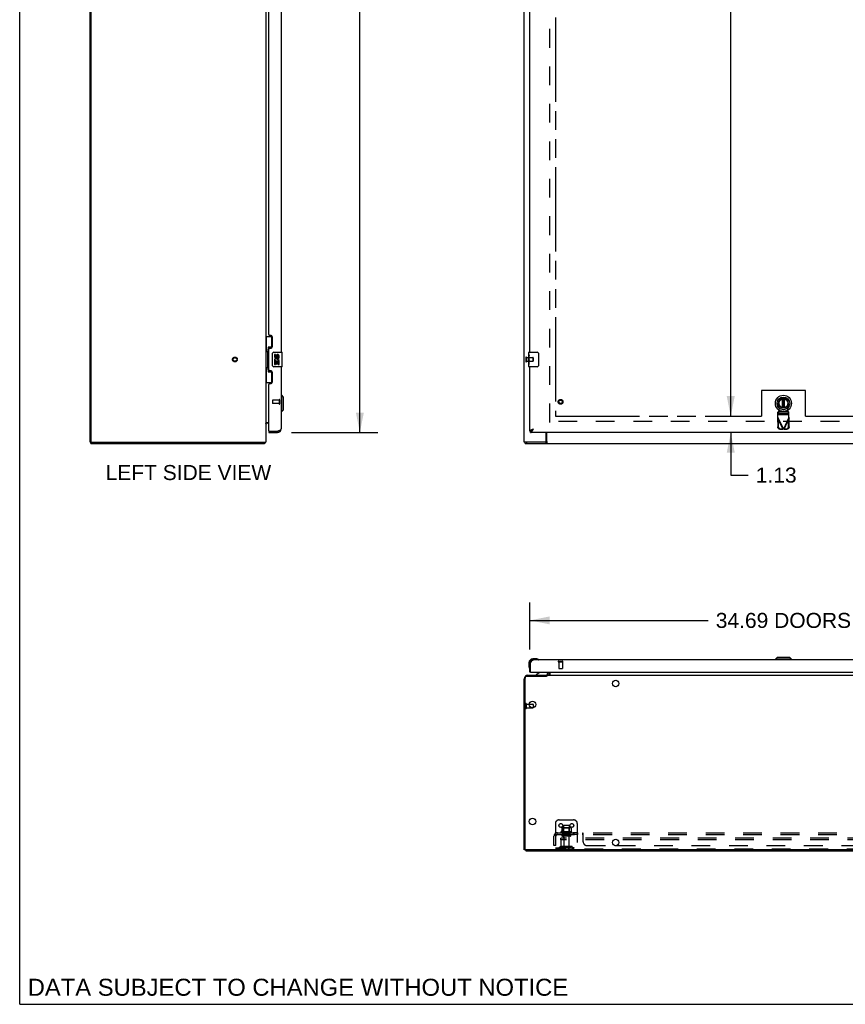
# Model space of a CAD drawing. Header units: inches. Extents: x 0 to 233, y 0 to 151.
# Tile 1 of 85: x 0 to 56, y 0 to 67. Entities that reach past the tile are written whole.
import ezdxf

# ---------------------------------------------------------------- set-up
doc = ezdxf.new("R2010")
doc.units = ezdxf.units.IN
doc.header["$LTSCALE"] = 12.808219
doc.header["$MEASUREMENT"] = 0
doc.linetypes.add('HIDDEN', pattern=[0.2, 0.1, -0.1])
doc.linetypes.add('PHANTOM', pattern=[0.8, 0.45, -0.05, 0.1, -0.05, 0.1, -0.05])
doc.layers.get('0').update_dxf_attribs({"linetype": 'CONTINUOUS'})
for name, color, linetype in [('02___PRT_ALL_AXES', 7, 'CONTINUOUS'), ('AVAILABLE_DOOR_SPACE', 7, 'CONTINUOUS'), ('DEFAULT_2', 8, 'HIDDEN'), ('DIMENSIONS', 7, 'CONTINUOUS')]:
    doc.layers.add(name, color=color, linetype=linetype)
doc.styles.get("Standard").update_dxf_attribs({"font": 'arial.ttf'})
doc.dimstyles.new('DIMSTYLE_1', dxfattribs={"dimtxt": 1.027397, "dimasz": 1.369863, "dimexe": 0.09, "dimexo": 0.07, "dimgap": 0.0375, "dimtad": 0, "dimtih": 1, "dimtoh": 1, "dimzin": 4, "dimdsep": 46, "dimtxsty": 'Standard', "dimblk": '_FILLED', "dimblk1": '_FILLED', "dimblk2": '_FILLED', "dimcen": 0.09, "dimazin": 1, "dimtfac": 1, "dimtofl": 0, "dimtmove": 0, "dimatfit": 3, "dimldrblk": '_FILLED', "dimfxl": 1, "dimtolj": 1, "dimtzin": 4, "dimarcsym": 0})

# ---------------------------------------------------------------- blocks, each defined once
blk = doc.blocks.new('_FILLED')
at = {"color": 0, "linetype": 'ByBlock'}
blk.add_solid([(0, 0), (-1, 0.2), (-1, -0.2)], dxfattribs=at)
blk = doc.blocks.new('*D14')
at = {"layer": 'DIMENSIONS', "color": 2, "linetype": 'Continuous'}
for p, q in [((50.032, 108.465), (47.387, 108.465)), ((48.62, 108.465), (48.62, 75.367)), ((48.62, 40.215), (48.62, 71.771))]:
    blk.add_line(p, q, dxfattribs=at)
at = {"layer": 'DIMENSIONS', "color": 2, "linetype": 'Continuous', "xscale": 1.3698630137, "yscale": 1.3698630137, "zscale": 1.3698630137}
for p, rotation in [((48.62, 108.465), 90), ((48.62, 40.215), 270)]:
    blk.add_blockref('_FILLED', p, dxfattribs=dict(at, rotation=rotation))
at = {"layer": 'DIMENSIONS', "color": 2, "linetype": 'Continuous', "insert": (48.62, 74.853), "char_height": 1.0274, "width": 3.59016, "attachment_point": 2, "line_spacing_factor": 0.9}
blk.add_mtext('68.25\\Ptyp.', dxfattribs=at)
blk = doc.blocks.new('*D15')
at = {"layer": 'DIMENSIONS', "color": 2, "linetype": 'Continuous'}
for p, q in [((48.62, 40.215), (48.62, 42.954)), ((48.62, 39.09), (48.62, 36.185)), ((48.62, 36.185), (49.819, 36.185))]:
    blk.add_line(p, q, dxfattribs=at)
at = {"layer": 'DIMENSIONS', "color": 2, "linetype": 'Continuous', "xscale": 1.3698630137, "yscale": 1.3698630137, "zscale": 1.3698630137}
for p, rotation in [((48.62, 40.215), 270), ((48.62, 39.09), 90)]:
    blk.add_blockref('_FILLED', p, dxfattribs=dict(at, rotation=rotation))
at = {"layer": 'DIMENSIONS', "color": 2, "linetype": 'Continuous', "insert": (50.332, 36.698), "char_height": 1.0274, "width": 2.79192, "attachment_point": 1, "line_spacing_factor": 0.9}
blk.add_mtext('1.13', dxfattribs=at)
blk = doc.blocks.new('*D17')
at = {"layer": 'DIMENSIONS', "color": 2, "linetype": 'Continuous'}
for p, q in [((18.592, 109.59), (24.494, 109.59)), ((23.261, 109.59), (23.261, 76.146)), ((23.261, 39.09), (23.261, 72.55)), ((18.592, 39.09), (24.494, 39.09))]:
    blk.add_line(p, q, dxfattribs=at)
at = {"layer": 'DIMENSIONS', "color": 2, "linetype": 'Continuous', "xscale": 1.3698630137, "yscale": 1.3698630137, "zscale": 1.3698630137}
for p, rotation in [((23.261, 109.59), 90), ((23.261, 39.09), 270)]:
    blk.add_blockref('_FILLED', p, dxfattribs=dict(at, rotation=rotation))
at = {"layer": 'DIMENSIONS', "color": 2, "linetype": 'Continuous', "insert": (23.261, 75.632), "char_height": 1.0274, "width": 5.25539, "attachment_point": 2, "line_spacing_factor": 0.9}
blk.add_mtext('70.50\\PDOORS', dxfattribs=at)
blk = doc.blocks.new('*D18')
at = {"layer": 'DIMENSIONS', "color": 2, "linetype": 'Continuous'}
for p, q in [((34.878, 24.27), (34.878, 27.481)), ((69.565, 24.27), (69.565, 27.481)), ((34.878, 26.249), (47.086, 26.249)), ((69.565, 26.249), (57.357, 26.249))]:
    blk.add_line(p, q, dxfattribs=at)
at = {"layer": 'DIMENSIONS', "color": 2, "linetype": 'Continuous', "xscale": 1.3698630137, "yscale": 1.3698630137, "zscale": 1.3698630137, "rotation": 180}
blk.add_blockref('_FILLED', (34.878, 26.249), dxfattribs=at)
at = {"layer": 'DIMENSIONS', "color": 2, "linetype": 'Continuous', "xscale": 1.3698630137, "yscale": 1.3698630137, "zscale": 1.3698630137}
blk.add_blockref('_FILLED', (69.565, 26.249), dxfattribs=at)
at = {"layer": 'DIMENSIONS', "color": 2, "linetype": 'Continuous', "insert": (52.222, 26.762), "char_height": 1.0274, "width": 9.24276, "attachment_point": 2, "line_spacing_factor": 0.9}
blk.add_mtext('34.69 DOORS', dxfattribs=at)

msp = doc.modelspace()

# ---------------------------------------------------------------- linework, layer by layer
at = {"color": 7, "linetype": 'Continuous'}
for p, q in [((0, 0), (0, 150.685)), ((16.822, 45.665), (17.263, 45.665)), ((16.861, 45.665), (16.861, 44.64)), ((17.226, 45.665), (17.226, 44.885)), ((16.839, 44.64), (16.962, 44.64)), ((16.839, 44.64), (16.839, 43.54)), ((16.962, 44.67), (16.962, 44.69)), ((16.962, 43.54), (16.962, 44.64)), ((17.226, 44.93), (16.999, 44.93)), ((16.999, 44.93), (16.999, 43.25)), ((17.285, 43.69), (17.285, 44.49)), ((17.385, 44.59), (17.925, 44.59)), ((17.94, 43.605), (17.94, 44.575)), ((34.818, 44.429), (34.818, 44.575)), ((34.833, 44.59), (35.373, 44.59)), ((35.473, 44.49), (35.473, 43.69)), ((34.818, 44.171), (34.818, 44.205)), ((34.818, 43.974), (34.818, 44.006)), ((16.839, 43.54), (16.962, 43.54)), ((16.861, 43.54), (16.861, 42.515)), ((16.962, 43.489), (16.962, 43.509)), ((16.999, 43.25), (17.226, 43.25)), ((17.226, 43.295), (17.226, 42.515)), ((17.925, 43.59), (17.385, 43.59)), ((34.818, 43.605), (34.818, 43.744)), ((35.373, 43.59), (34.833, 43.59)), ((16.822, 42.515), (17.263, 42.515)), ((17.919, 41.641), (17.88, 41.641)), ((18.038, 41.523), (17.919, 41.641)), ((17.919, 40.539), (17.919, 41.641)), ((18.038, 40.657), (18.038, 41.523)), ((52.166, 40.78), (52.166, 41.4)), ((52.182, 41.403), (52.182, 40.778)), ((52.26, 40.778), (52.26, 41.403)), ((52.276, 41.4), (52.276, 40.78)), ((17.919, 40.539), (17.88, 40.539)), ((18.038, 40.657), (17.919, 40.539)), ((17.026, 39.736), (16.965, 39.736)), ((16.825, 39.705), (16.824, 39.707)), ((17.026, 39.194), (17.046, 39.194)), ((17.026, 39.194), (17.026, 39.09)), ((17.634, 39.09), (17.634, 39.194)), ((34.878, 39.194), (34.92, 39.194)), ((34.92, 39.09), (34.92, 39.194)), ((35.078, 39.306), (35.086, 39.311)), ((35.086, 39.311), (35.094, 39.317)), ((35.087, 39.296), (35.094, 39.303)), ((35.094, 39.317), (35.103, 39.322)), ((35.094, 39.303), (35.1, 39.31)), ((35.1, 39.31), (35.107, 39.318)), ((35.103, 39.322), (35.116, 39.331)), ((35.107, 39.318), (35.124, 39.336)), ((35.116, 39.331), (35.124, 39.336)), ((36.055, 38.34), (36.055, 39.09)), ((4.874, 38.444), (4.822, 38.444)), ((4.874, 38.34), (4.874, 38.444)), ((16.745, 38.34), (16.745, 38.444)), ((16.771, 38.436), (16.762, 38.444)), ((34.555, 38.34), (34.555, 38.444)), ((34.685, 38.34), (34.685, 38.444)), ((36.01, 38.444), (36.01, 38.34)), ((4.874, 38.34), (16.745, 38.34)), ((34.555, 38.34), (106.451, 38.34)), ((35.337, 23.617), (35.081, 23.617)), ((35.375, 23.615), (35.337, 23.617)), ((35.473, 23.571), (35.466, 23.572)), ((51.788, 23.715), (51.67, 23.597)), ((51.67, 23.597), (51.67, 23.557)), ((52.773, 23.597), (51.67, 23.597)), ((52.655, 23.715), (51.788, 23.715)), ((52.654, 23.715), (52.772, 23.597)), ((52.655, 23.715), (52.773, 23.597)), ((52.772, 23.597), (52.772, 23.557)), ((52.773, 23.597), (52.773, 23.557)), ((34.818, 23.354), (34.818, 23.098)), ((34.818, 23.098), (34.821, 23.06)), ((34.863, 22.969), (34.864, 22.963)), ((34.878, 23.354), (34.878, 23.311)), ((34.878, 23.311), (34.92, 23.311)), ((35.124, 23.557), (35.081, 23.557)), ((34.555, 10.614), (34.555, 22.292)), ((36.01, 22.422), (34.685, 22.422)), ((34.94, 22.703), (34.878, 22.703)), ((35.558, 22.676), (35.32, 22.538)), ((35.32, 22.499), (35.32, 22.538)), ((36.002, 22.422), (36.002, 22.499)), ((36.055, 22.499), (36.055, 22.449)), ((36.055, 22.499), (104.95, 22.499)), ((36.107, 22.703), (36.107, 22.656)), ((36.24, 22.524), (36.239, 22.523)), ((36.253, 22.703), (36.253, 22.529)), ((35.107, 20.509), (35.107, 20.285)), ((34.607, 10.551), (34.503, 10.551)), ((34.607, 10.552), (34.607, 10.499)), ((106.388, 10.551), (34.617, 10.551)), ((0, 0), (232.877, 0))]:
    msp.add_line(p, q, dxfattribs=at)
at = {"color": 3, "linetype": 'Continuous'}
for p, q in [((4.822, 38.444), (4.822, 113.429)), ((4.874, 113.402), (4.874, 38.506)), ((34.503, 38.444), (34.503, 113.434)), ((16.822, 110.269), (16.822, 38.444)), ((17.88, 73.84), (17.88, 44.59)), ((34.878, 44.59), (34.878, 73.84)), ((17.026, 45.797), (17.026, 72.632)), ((17.146, 45.737), (17.086, 45.737)), ((17.276, 44.987), (17.276, 45.607)), ((17.026, 43.382), (17.026, 44.797)), ((17.086, 44.857), (17.146, 44.857)), ((17.146, 43.322), (17.086, 43.322)), ((17.276, 42.572), (17.276, 43.192)), ((17.88, 43.59), (17.88, 39.336)), ((34.878, 39.194), (34.878, 43.59)), ((17.086, 42.442), (17.146, 42.442)), ((17.026, 39.214), (17.026, 42.382)), ((16.822, 39.788), (17.026, 39.788)), ((17.026, 39.09), (17.634, 39.09)), ((17.046, 39.194), (17.634, 39.194)), ((17.634, 39.194), (17.665, 39.205)), ((17.665, 39.205), (17.683, 39.212)), ((17.683, 39.212), (17.695, 39.217)), ((17.695, 39.217), (17.707, 39.221)), ((17.707, 39.221), (17.719, 39.226)), ((17.719, 39.226), (17.736, 39.233)), ((69.523, 39.09), (34.92, 39.09)), ((35.027, 39.299), (35.039, 39.304)), ((35.039, 39.304), (35.05, 39.309)), ((35.05, 39.309), (35.062, 39.313)), ((35.062, 39.313), (35.075, 39.318)), ((35.075, 39.318), (35.087, 39.322)), ((35.087, 39.322), (35.106, 39.329)), ((35.094, 39.279), (35.1, 39.291)), ((35.1, 39.291), (35.107, 39.304)), ((35.106, 39.329), (35.124, 39.336)), ((35.107, 39.304), (35.124, 39.336)), ((36.002, 38.506), (36.002, 39.09)), ((4.874, 38.444), (16.822, 38.444)), ((36.01, 38.444), (34.503, 38.444)), ((34.878, 22.703), (34.878, 23.311)), ((34.92, 23.311), (34.933, 23.337)), ((34.92, 22.723), (34.92, 23.311)), ((34.933, 23.337), (34.94, 23.35)), ((34.94, 23.35), (34.947, 23.362)), ((34.947, 23.362), (34.954, 23.375)), ((69.319, 23.557), (35.124, 23.557)), ((34.503, 10.551), (34.503, 22.253)), ((34.749, 22.499), (36.006, 22.499)), ((34.94, 22.703), (69.503, 22.703)), ((36.149, 22.642), (36.149, 22.703)), ((40.687, 10.853), (40.819, 10.853)), ((34.607, 10.499), (106.399, 10.499))]:
    msp.add_line(p, q, dxfattribs=at)
at = {"color": 7, "linetype": 'Continuous'}
for points in [[(16.999, 44.906), (16.999, 44.903), (17, 44.899), (17.001, 44.895), (17.002, 44.891), (17.004, 44.886), (17.006, 44.881), (17.008, 44.875), (17.011, 44.869), (17.014, 44.863), (17.018, 44.856), (17.023, 44.848), (17.027, 44.841), (17.033, 44.832), (17.035, 44.829)], [(17.285, 44.49), (17.285, 44.496), (17.286, 44.502), (17.287, 44.508), (17.288, 44.514), (17.29, 44.52), (17.292, 44.526)], [(35.466, 44.526), (35.468, 44.52), (35.47, 44.514), (35.471, 44.508), (35.472, 44.502), (35.472, 44.496), (35.473, 44.49)], [(17.035, 43.351), (17.033, 43.347), (17.027, 43.339), (17.023, 43.331), (17.018, 43.323), (17.014, 43.317), (17.011, 43.31), (17.008, 43.304), (17.006, 43.299), (17.004, 43.294), (17.002, 43.289), (17.001, 43.284), (17, 43.28), (16.999, 43.277), (16.999, 43.273)], [(17.292, 43.653), (17.29, 43.659), (17.288, 43.665), (17.287, 43.671), (17.286, 43.677), (17.285, 43.683), (17.285, 43.69)], [(35.473, 43.69), (35.472, 43.683), (35.472, 43.677), (35.471, 43.671), (35.47, 43.665), (35.468, 43.659), (35.466, 43.653)], [(16.832, 39.698), (16.83, 39.699), (16.829, 39.701), (16.827, 39.703), (16.825, 39.705)], [(16.84, 39.691), (16.838, 39.692), (16.836, 39.694), (16.834, 39.696), (16.832, 39.698)], [(16.851, 39.679), (16.851, 39.68), (16.851, 39.68), (16.851, 39.681), (16.85, 39.682), (16.85, 39.683), (16.848, 39.684), (16.847, 39.685), (16.845, 39.686), (16.844, 39.688), (16.84, 39.691)], [(34.92, 39.194), (34.923, 39.194), (34.927, 39.194), (34.93, 39.194), (34.933, 39.194), (34.937, 39.195), (34.94, 39.195), (34.944, 39.196), (34.947, 39.197), (34.95, 39.198), (34.954, 39.199), (34.957, 39.2), (34.961, 39.201), (34.964, 39.202), (34.967, 39.203), (34.971, 39.205), (34.974, 39.206), (34.978, 39.208), (34.981, 39.209)], [(34.981, 39.209), (34.985, 39.211), (34.988, 39.213), (34.991, 39.215), (34.995, 39.217), (34.998, 39.219), (35.002, 39.221), (35.005, 39.223), (35.008, 39.225), (35.012, 39.228), (35.015, 39.23), (35.019, 39.233), (35.022, 39.235), (35.025, 39.238), (35.029, 39.241), (35.032, 39.244), (35.036, 39.246), (35.039, 39.249), (35.042, 39.252), (35.046, 39.255), (35.049, 39.259), (35.053, 39.262), (35.056, 39.265), (35.06, 39.268), (35.063, 39.271), (35.066, 39.275), (35.07, 39.278), (35.073, 39.282), (35.077, 39.285), (35.08, 39.289), (35.087, 39.296)], [(34.984, 39.211), (34.985, 39.213), (34.986, 39.216), (34.987, 39.218), (34.988, 39.221), (34.99, 39.224), (34.991, 39.227), (34.993, 39.229), (34.994, 39.232), (34.996, 39.235), (34.998, 39.238), (35, 39.24), (35.002, 39.243), (35.005, 39.246), (35.007, 39.248), (35.009, 39.251), (35.012, 39.254), (35.015, 39.257), (35.018, 39.259), (35.021, 39.262), (35.024, 39.265), (35.027, 39.268), (35.03, 39.27), (35.033, 39.273), (35.036, 39.276), (35.04, 39.279), (35.043, 39.281), (35.047, 39.284), (35.051, 39.287), (35.054, 39.29), (35.058, 39.292), (35.062, 39.295), (35.066, 39.298), (35.07, 39.301), (35.074, 39.303), (35.078, 39.306)], [(16.757, 38.375), (16.757, 38.37), (16.756, 38.365), (16.756, 38.36), (16.755, 38.357), (16.755, 38.353), (16.754, 38.35), (16.753, 38.347), (16.752, 38.344), (16.75, 38.342), (16.749, 38.341), (16.748, 38.34), (16.746, 38.34), (16.745, 38.34)], [(16.771, 38.436), (16.77, 38.434), (16.768, 38.431), (16.766, 38.427), (16.765, 38.423), (16.763, 38.418), (16.762, 38.413), (16.761, 38.408), (16.76, 38.402), (16.759, 38.397), (16.759, 38.391), (16.758, 38.386), (16.757, 38.375)], [(36.041, 38.391), (36.04, 38.386), (36.039, 38.38), (36.038, 38.375), (36.036, 38.37), (36.034, 38.365), (36.033, 38.36), (36.031, 38.357), (36.029, 38.353), (36.027, 38.35), (36.025, 38.347), (36.022, 38.344), (36.02, 38.342), (36.017, 38.341), (36.015, 38.34), (36.012, 38.34), (36.01, 38.34)], [(36.055, 38.436), (36.054, 38.434), (36.052, 38.431), (36.051, 38.427), (36.049, 38.423), (36.048, 38.418), (36.047, 38.413), (36.045, 38.408), (36.044, 38.402), (36.041, 38.391)], [(36.038, 22.435), (36.034, 22.434), (36.033, 22.433), (36.031, 22.433), (36.029, 22.432), (36.027, 22.431), (36.025, 22.43), (36.022, 22.429), (36.02, 22.428), (36.017, 22.427), (36.015, 22.425), (36.012, 22.424), (36.01, 22.422)], [(36.055, 22.449), (36.054, 22.447), (36.052, 22.445), (36.051, 22.444), (36.049, 22.442), (36.048, 22.441), (36.047, 22.439), (36.045, 22.438), (36.044, 22.438), (36.043, 22.437), (36.041, 22.436), (36.04, 22.436), (36.039, 22.435), (36.038, 22.435)], [(36.225, 22.504), (36.224, 22.503), (36.222, 22.502), (36.221, 22.501), (36.219, 22.5), (36.218, 22.5), (36.216, 22.499)], [(36.23, 22.512), (36.229, 22.51), (36.228, 22.508), (36.226, 22.506), (36.225, 22.504)], [(36.229, 22.51), (36.228, 22.508), (36.226, 22.506)], [(36.253, 22.529), (36.251, 22.529), (36.249, 22.529), (36.247, 22.528), (36.246, 22.528), (36.244, 22.527), (36.242, 22.526), (36.24, 22.524), (36.239, 22.523), (36.237, 22.521), (36.236, 22.519), (36.234, 22.518), (36.233, 22.516), (36.23, 22.512)]]:
    msp.add_lwpolyline(points, dxfattribs=at)
at = {"color": 3, "linetype": 'Continuous'}
for points in [[(17.736, 39.233), (17.742, 39.235), (17.748, 39.237), (17.753, 39.24), (17.759, 39.242), (17.764, 39.244), (17.769, 39.247), (17.774, 39.249), (17.779, 39.251), (17.784, 39.253), (17.789, 39.256), (17.794, 39.258), (17.799, 39.26), (17.803, 39.263), (17.808, 39.265), (17.812, 39.267), (17.816, 39.27), (17.821, 39.272), (17.825, 39.274), (17.828, 39.276), (17.832, 39.279), (17.836, 39.281), (17.839, 39.283), (17.843, 39.286), (17.846, 39.288), (17.849, 39.29), (17.852, 39.292), (17.855, 39.295), (17.858, 39.297), (17.86, 39.299), (17.862, 39.302), (17.865, 39.304), (17.867, 39.306), (17.869, 39.309), (17.871, 39.311), (17.872, 39.313), (17.874, 39.315), (17.875, 39.318), (17.876, 39.32), (17.877, 39.322), (17.878, 39.325), (17.879, 39.327), (17.879, 39.329), (17.88, 39.332), (17.88, 39.334), (17.88, 39.336)], [(34.878, 39.194), (34.878, 39.196), (34.878, 39.198), (34.878, 39.201), (34.879, 39.203), (34.88, 39.205), (34.881, 39.207), (34.882, 39.21), (34.883, 39.212), (34.884, 39.214), (34.886, 39.217), (34.887, 39.219), (34.889, 39.221), (34.891, 39.224), (34.893, 39.226), (34.895, 39.228), (34.898, 39.23), (34.9, 39.233), (34.903, 39.235), (34.906, 39.237), (34.909, 39.24), (34.912, 39.242), (34.915, 39.244), (34.918, 39.247), (34.922, 39.249), (34.926, 39.251), (34.929, 39.253), (34.933, 39.256), (34.937, 39.258), (34.941, 39.26), (34.946, 39.263), (34.95, 39.265), (34.954, 39.267), (34.959, 39.27), (34.964, 39.272), (34.968, 39.274), (34.973, 39.276), (34.978, 39.279)], [(34.92, 39.09), (34.923, 39.09), (34.927, 39.09), (34.93, 39.09), (34.933, 39.091), (34.937, 39.092), (34.94, 39.093), (34.944, 39.094), (34.947, 39.095), (34.95, 39.096), (34.954, 39.098), (34.957, 39.1), (34.961, 39.102), (34.964, 39.104), (34.967, 39.106), (34.971, 39.108), (34.974, 39.111), (34.978, 39.114), (34.981, 39.117), (34.985, 39.12), (34.988, 39.123), (34.991, 39.126), (34.995, 39.129), (34.998, 39.133), (35.002, 39.137), (35.005, 39.141), (35.008, 39.145), (35.012, 39.149), (35.015, 39.153), (35.019, 39.157), (35.022, 39.162), (35.025, 39.166), (35.029, 39.171), (35.032, 39.176), (35.036, 39.181), (35.039, 39.186), (35.042, 39.191)], [(34.978, 39.279), (34.983, 39.281), (34.989, 39.283), (34.994, 39.286), (34.999, 39.288), (35.005, 39.29), (35.01, 39.292), (35.016, 39.295), (35.021, 39.297), (35.027, 39.299)], [(35.042, 39.191), (35.046, 39.197), (35.049, 39.202), (35.053, 39.207), (35.056, 39.213), (35.06, 39.219), (35.063, 39.224), (35.066, 39.23), (35.07, 39.236), (35.073, 39.242), (35.077, 39.248), (35.08, 39.254), (35.083, 39.26), (35.087, 39.266), (35.094, 39.279)], [(36.055, 38.5), (36.053, 38.499), (36.051, 38.498), (36.049, 38.497), (36.046, 38.496), (36.044, 38.495), (36.042, 38.493), (36.04, 38.49), (36.038, 38.488), (36.036, 38.486), (36.035, 38.483), (36.033, 38.48), (36.032, 38.477), (36.03, 38.474), (36.029, 38.471), (36.028, 38.468), (36.027, 38.465), (36.025, 38.462), (36.024, 38.459), (36.023, 38.456), (36.022, 38.453), (36.02, 38.451), (36.019, 38.449), (36.018, 38.447), (36.016, 38.446), (36.014, 38.445), (36.013, 38.444), (36.011, 38.444), (36.01, 38.444)], [(34.954, 23.375), (34.961, 23.387), (34.964, 23.393), (34.967, 23.399), (34.971, 23.405), (34.974, 23.411), (34.978, 23.417), (34.981, 23.423), (34.985, 23.429), (34.988, 23.434), (34.991, 23.44), (34.995, 23.445), (34.998, 23.451), (35.002, 23.456), (35.005, 23.461), (35.008, 23.466), (35.012, 23.471), (35.015, 23.476), (35.019, 23.481), (35.022, 23.485), (35.025, 23.49), (35.029, 23.494), (35.032, 23.498), (35.036, 23.503), (35.039, 23.507), (35.042, 23.51), (35.046, 23.514), (35.049, 23.518), (35.053, 23.521), (35.056, 23.524), (35.06, 23.528), (35.063, 23.531), (35.066, 23.533), (35.07, 23.536), (35.073, 23.539), (35.077, 23.541), (35.08, 23.543), (35.083, 23.545), (35.087, 23.547), (35.09, 23.549), (35.094, 23.551), (35.097, 23.552), (35.1, 23.553), (35.104, 23.554), (35.107, 23.555), (35.111, 23.556), (35.114, 23.557), (35.117, 23.557), (35.121, 23.557), (35.124, 23.557)]]:
    msp.add_lwpolyline(points, dxfattribs=at)
at = {"color": 7, "linetype": 'Continuous'}
for centre, radius in [((52.221, 41.09), 0.551), ((52.221, 41.09), 0.433), ((52.221, 41.09), 0.329), ((52.221, 41.09), 0.317), ((40.753, 21.937), 0.219), ((35.065, 20.499), 0.219), ((35.065, 12.499), 0.219), ((40.753, 11.062), 0.219)]:
    msp.add_circle(centre, radius, dxfattribs=at)
at = {"color": 3, "linetype": 'Continuous'}
for centre, radius, start, end in [((17.086, 45.797), 0.06, 180, 270), ((17.146, 45.607), 0.13, 0, 90), ((17.086, 44.797), 0.06, 90, 180), ((17.146, 44.987), 0.13, 270, 360), ((17.086, 43.382), 0.06, 180, 270), ((17.146, 43.192), 0.13, 0, 90), ((17.086, 42.382), 0.06, 90, 180), ((17.146, 42.572), 0.13, 270, 360), ((17.046, 39.214), 0.02, 180, 270), ((17.634, 39.336), 0.246, 270, 360), ((4.937, 38.506), 0.0625, 180, 270), ((35.94, 38.506), 0.0625, 270, 360), ((35.124, 23.311), 0.246, 90, 180), ((34.749, 22.253), 0.246, 90, 180), ((34.94, 22.723), 0.02, 180, 270), ((36.006, 22.642), 0.142, 270, 360)]:
    msp.add_arc(centre, radius, start, end, dxfattribs=at)
at = {"color": 7, "linetype": 'Continuous'}
for centre, radius, start, end in [((17.385, 44.49), 0.1, 90, 158.79459), ((17.925, 44.575), 0.015, 0, 90), ((34.833, 44.575), 0.015, 90, 180), ((35.373, 44.49), 0.1, 21.19986, 90), ((17.385, 43.69), 0.1, 201.20502, 270), ((17.925, 43.605), 0.015, 270, 360), ((34.833, 43.605), 0.015, 180, 270), ((35.373, 43.69), 0.1, 270, 338.79459), ((52.221, 41.09), 0.315, 280.07866, 259.92134), ((16.965, 39.593), 0.142, 90, 180), ((17.634, 39.336), 0.142, 270, 311.36571), ((17.716, 39.48), 0.26, 267.3791, 270), ((16.576, 38.586), 0.246, 322.60593, 324.66952), ((35.081, 23.354), 0.263, 90, 180), ((35.337, 23.367), 0.25, 59.11011, 90), ((35.458, 23.572), 0.015, 270, 353.62041), ((35.458, 23.569), 0.015, 6.37959, 59.11011), ((35.068, 23.098), 0.25, 180, 210.88989), ((34.866, 22.977), 0.015, 210.88989, 263.62041), ((34.863, 22.977), 0.015, 276.37959, 360), ((35.081, 23.354), 0.203, 90, 180), ((34.685, 22.292), 0.13, 90, 180), ((35.508, 22.763), 0.1, 300.09201, 323.45319), ((35.95, 22.656), 0.157, 270, 360), ((36.006, 22.642), 0.246, 324.6629, 360), ((35.097, 20.509), 0.01, 360, 90), ((34.617, 10.614), 0.0625, 180, 270)]:
    msp.add_arc(centre, radius, start, end, dxfattribs=at)
for centre, start_param, end_param in [((17.066, 44.68), 0.699287, 1.51401), ((17.066, 44.68), -4.655602, -3.84088), ((17.066, 43.499), 0.699287, 1.51401), ((17.066, 43.499), -4.655602, -3.84088)]:
    msp.add_ellipse(centre, major_axis=(0, 0.18), ratio=0.579493, start_param=start_param, end_param=end_param, dxfattribs=at)
at = {"layer": '02___PRT_ALL_AXES', "color": 7, "linetype": 'Continuous'}
for p, q in [((17.486, 44.435), (17.423, 44.435)), ((17.423, 44.435), (17.423, 44.299)), ((17.486, 44.299), (17.486, 44.435)), ((34.818, 44.429), (34.818, 44.575)), ((17.441, 43.974), (17.423, 43.974)), ((17.423, 43.974), (17.423, 43.744)), ((17.475, 43.974), (17.503, 43.993)), ((17.475, 43.974), (17.737, 43.974)), ((17.486, 43.911), (17.551, 43.911)), ((17.486, 43.744), (17.486, 43.911)), ((17.551, 44.362), (17.551, 44.293)), ((17.551, 43.911), (17.551, 43.775)), ((17.551, 43.775), (17.611, 43.775)), ((17.611, 44.299), (17.611, 44.341)), ((17.611, 43.911), (17.674, 43.911)), ((17.611, 43.775), (17.611, 43.911)), ((17.666, 44.01), (17.724, 43.985)), ((17.674, 44.341), (17.674, 44.205)), ((17.674, 44.205), (17.737, 44.205)), ((17.674, 43.911), (17.674, 43.744)), ((17.737, 44.205), (17.737, 44.341)), ((17.737, 43.744), (17.737, 43.974)), ((34.818, 44.171), (34.818, 44.428)), ((34.823, 44.373), (34.818, 44.373)), ((34.818, 44.341), (34.825, 44.341)), ((34.818, 44.205), (34.825, 44.205)), ((34.818, 43.605), (34.818, 44.168)), ((34.819, 44.142), (34.818, 44.142)), ((34.818, 44.01), (34.824, 44.01)), ((34.818, 43.974), (34.825, 43.974)), ((34.818, 43.911), (34.825, 43.911)), ((34.819, 44.144), (34.821, 44.122)), ((34.825, 44.205), (34.825, 44.341)), ((34.825, 43.744), (34.825, 43.974)), ((17.423, 43.744), (17.486, 43.744)), ((17.674, 43.744), (17.737, 43.744)), ((34.818, 43.744), (34.825, 43.744)), ((34.848, 20.519), (35.097, 20.519))]:
    msp.add_line(p, q, dxfattribs=at)
at = {"layer": '02___PRT_ALL_AXES', "color": 8, "linetype": 'HIDDEN'}
for p, q in [((34.65, 44.214), (34.65, 43.966)), ((34.65, 44.214), (35.097, 44.214)), ((34.65, 43.966), (35.097, 43.966)), ((17.733, 41.318), (17.286, 41.318)), ((17.733, 41.07), (17.286, 41.07)), ((17.733, 41.318), (17.733, 41.07)), ((36.858, 23.41), (36.858, 22.963)), ((36.858, 23.41), (37.106, 23.41)), ((37.106, 23.41), (37.106, 22.963)), ((34.65, 20.271), (34.65, 20.519)), ((34.65, 20.519), (34.848, 20.519)), ((34.65, 20.271), (35.097, 20.271)), ((37.195, 12.198), (37.195, 11.603)), ((37.561, 12.198), (37.561, 11.603)), ((37.734, 11.798), (37.022, 11.798)), ((37.044, 11.728), (37.128, 11.728)), ((37.128, 11.728), (37.128, 11.603)), ((37.628, 11.728), (37.128, 11.728)), ((37.628, 11.603), (37.128, 11.603)), ((37.628, 11.728), (37.628, 11.603)), ((37.628, 11.728), (37.712, 11.728)), ((37.856, 11.728), (37.856, 11.603)), ((38.137, 11.728), (37.856, 11.728)), ((38.137, 11.603), (37.856, 11.603)), ((38.137, 11.728), (38.137, 11.603)), ((37.212, 11.435), (37.212, 10.633)), ((37.544, 11.435), (37.544, 10.633))]:
    msp.add_line(p, q, dxfattribs=at)
at = {"layer": '02___PRT_ALL_AXES', "color": 7, "linetype": 'Continuous'}
for points in [[(34.818, 44.429), (34.818, 44.425), (34.818, 44.421), (34.819, 44.415), (34.82, 44.402)], [(34.818, 44.171), (34.818, 44.163), (34.818, 44.154), (34.819, 44.144)], [(34.82, 44.402), (34.821, 44.394), (34.822, 44.386), (34.823, 44.378)], [(34.821, 44.122), (34.822, 44.11), (34.823, 44.098), (34.824, 44.086), (34.824, 44.073), (34.825, 44.061), (34.825, 44.048), (34.825, 44.035), (34.824, 44.022), (34.824, 44.01), (34.823, 43.997), (34.822, 43.985)], [(34.823, 44.378), (34.824, 44.369), (34.824, 44.36), (34.825, 44.35), (34.825, 44.341)]]:
    msp.add_lwpolyline(points, dxfattribs=at)
at = {"layer": '02___PRT_ALL_AXES', "color": 8, "linetype": 'HIDDEN'}
for centre in [(14.718, 44.09), (36.982, 41.194)]:
    msp.add_circle(centre, 0.124, dxfattribs=at)
at = {"layer": '02___PRT_ALL_AXES', "color": 7, "linetype": 'Continuous'}
for centre, radius, start, end in [((17.643, 44.341), 0.0943, 68.69989, 167.43379), ((17.577, 44.047), 0.154, 161.41988, 206.19629), ((17.517, 44.299), 0.0943, 180, 360), ((17.58, 44.048), 0.157, 336.59665, 161.87913), ((17.58, 44.048), 0.157, 205.73705, 207.8532), ((17.517, 44.299), 0.0314, 180, 261.22946), ((17.58, 44.048), 0.0943, 336.59665, 215.11217), ((17.516, 44.304), 0.0362, 263.42855, 341.76278), ((17.643, 44.341), 0.0314, 0, 180.04847), ((17.643, 44.341), 0.0943, 0, 68.67039), ((35.081, 23.354), 0.263, 175.10153, 175.75782), ((35.081, 23.354), 0.263, 170.84979, 171.3733)]:
    msp.add_arc(centre, radius, start, end, dxfattribs=at)
at = {"layer": '02___PRT_ALL_AXES', "color": 8, "linetype": 'HIDDEN'}
for centre, radius, start, end in [((37.044, 11.767), 0.0384, 124.44966, 270), ((37.378, 11.198), 0.698, 117.6814, 120.66313), ((37.378, 11.198), 0.698, 59.33687, 62.3186), ((37.712, 11.767), 0.0384, 270, 55.55034)]:
    msp.add_arc(centre, radius, start, end, dxfattribs=at)
at = {"layer": '02___PRT_ALL_AXES', "color": 7, "linetype": 'Continuous'}
msp.add_ellipse((35.081, 44.006), major_axis=(0.263, 0), ratio=0.432808, start_param=-3.141593, end_param=-2.961605, dxfattribs=at)
at = {"layer": 'AVAILABLE_DOOR_SPACE', "color": 4, "linetype": 'PHANTOM'}
for p, q in [((36.628, 108.465), (36.628, 40.215)), ((53.722, 41.965), (50.722, 41.965)), ((50.722, 41.965), (50.722, 40.215)), ((53.722, 40.215), (53.722, 41.965)), ((36.628, 40.215), (50.722, 40.215)), ((53.722, 40.215), (65.94, 40.215))]:
    msp.add_line(p, q, dxfattribs=at)
at = {"layer": 'DEFAULT_2', "color": 8, "linetype": 'HIDDEN'}
for p, q in [((36.253, 39.788), (36.253, 108.892)), ((34.607, 44.232), (34.607, 43.948)), ((34.65, 44.232), (34.65, 43.948)), ((35.097, 44.214), (35.097, 43.966)), ((35.107, 44.204), (35.107, 43.976)), ((17.276, 41.308), (17.276, 41.08)), ((17.733, 41.336), (17.733, 41.052)), ((17.776, 41.336), (17.776, 41.052)), ((51.893, 40.535), (51.847, 40.494)), ((51.847, 40.12), (51.847, 40.494)), ((52.595, 40.49), (51.847, 40.49)), ((51.945, 40.736), (51.892, 41.03)), ((51.893, 40.535), (52.549, 40.535)), ((51.893, 40.38), (51.893, 40.535)), ((51.908, 40.539), (51.945, 40.736)), ((52.534, 40.539), (51.908, 40.539)), ((52.55, 41.03), (52.497, 40.736)), ((52.497, 40.736), (52.534, 40.539)), ((52.595, 40.494), (52.549, 40.535)), ((52.549, 40.535), (52.549, 40.38)), ((52.595, 40.12), (52.595, 40.494)), ((68.857, 39.84), (36.253, 39.84)), ((51.819, 40.072), (51.86, 40.091)), ((51.819, 40.072), (52.176, 39.319)), ((51.819, 40.072), (51.829, 39.481)), ((51.847, 40.338), (51.893, 40.38)), ((51.847, 40.335), (52.595, 40.335)), ((52.595, 40.331), (51.847, 40.331)), ((51.847, 40.12), (52.221, 39.332)), ((51.86, 40.091), (51.87, 39.501)), ((52.549, 40.38), (51.893, 40.38)), ((52.595, 40.12), (52.221, 39.332)), ((52.266, 39.319), (52.623, 40.072)), ((52.549, 40.38), (52.595, 40.338)), ((52.571, 39.501), (52.582, 40.091)), ((52.582, 40.091), (52.623, 40.072)), ((52.613, 39.481), (52.623, 40.072)), ((51.87, 39.501), (51.829, 39.481)), ((51.983, 39.322), (52.025, 39.342)), ((51.983, 39.322), (52.176, 39.319)), ((52.025, 39.342), (52.218, 39.339)), ((52.218, 39.339), (52.176, 39.319)), ((52.221, 39.332), (52.198, 39.326)), ((52.236, 39.328), (52.221, 39.332)), ((52.224, 39.339), (52.417, 39.342)), ((52.266, 39.319), (52.224, 39.339)), ((52.251, 39.323), (52.236, 39.328)), ((52.266, 39.319), (52.251, 39.323)), ((52.266, 39.319), (52.459, 39.322)), ((52.417, 39.342), (52.459, 39.322)), ((52.613, 39.481), (52.571, 39.501)), ((36.84, 23.453), (37.124, 23.453)), ((36.84, 23.41), (37.124, 23.41)), ((36.868, 22.953), (37.096, 22.953)), ((34.607, 20.253), (34.607, 20.537)), ((34.65, 20.253), (34.65, 20.537)), ((35.107, 20.281), (35.107, 20.285)), ((36.628, 12.353), (36.628, 10.603)), ((36.878, 12.603), (37.878, 12.603)), ((37.531, 12.228), (37.225, 12.228)), ((38.128, 12.353), (38.128, 10.603)), ((36.534, 10.853), (36.534, 11.491)), ((36.62, 11.675), (36.7, 11.578)), ((36.659, 11.603), (36.659, 11.728)), ((36.659, 11.728), (104.347, 11.728)), ((36.659, 11.66), (36.659, 11.66)), ((36.659, 11.603), (104.347, 11.603)), ((36.659, 10.853), (36.659, 11.491)), ((37.059, 12.043), (37.059, 11.825)), ((37.642, 11.497), (37.113, 11.497)), ((37.633, 12.064), (37.122, 12.064)), ((37.194, 12.044), (37.174, 12.064)), ((37.194, 11.748), (37.174, 11.728)), ((37.194, 11.748), (37.194, 12.044)), ((37.561, 12.044), (37.194, 12.044)), ((37.561, 11.748), (37.194, 11.748)), ((37.561, 12.044), (37.581, 12.064)), ((37.561, 11.748), (37.561, 12.044)), ((37.561, 11.748), (37.581, 11.728)), ((37.697, 12.043), (37.697, 11.825)), ((38.499, 11.603), (38.499, 11.728)), ((38.514, 11.589), (38.512, 11.593)), ((38.534, 11.103), (38.534, 11.675)), ((36.659, 10.853), (36.534, 10.853)), ((36.971, 10.776), (36.903, 10.727)), ((37.003, 11.249), (37.003, 11.353)), ((104.003, 11.353), (37.003, 11.353)), ((37.003, 11.249), (37.003, 10.663)), ((104.003, 11.249), (37.003, 11.249)), ((37.718, 10.797), (37.037, 10.797)), ((37.203, 10.797), (37.203, 10.693)), ((37.553, 10.797), (37.553, 10.693)), ((37.785, 10.776), (37.853, 10.727)), ((38.784, 10.853), (40.687, 10.853)), ((40.819, 10.853), (100.187, 10.853)), ((36.628, 10.707), (38.128, 10.707)), ((36.628, 10.603), (37.063, 10.603)), ((37.031, 10.692), (36.963, 10.643)), ((37.718, 10.693), (37.037, 10.693)), ((103.943, 10.603), (37.063, 10.603)), ((37.724, 10.692), (37.792, 10.643))]:
    msp.add_line(p, q, dxfattribs=at)
for points in [[(51.893, 40.38), (51.894, 40.384), (51.895, 40.389), (51.896, 40.395), (51.897, 40.403), (51.898, 40.413), (51.899, 40.423), (51.9, 40.435), (51.901, 40.448), (51.902, 40.462), (51.903, 40.476), (51.904, 40.491), (51.905, 40.507), (51.908, 40.539)], [(51.908, 40.539), (51.905, 40.538), (51.903, 40.537), (51.9, 40.537), (51.898, 40.536), (51.895, 40.535), (51.893, 40.535)], [(52.549, 40.535), (52.547, 40.535), (52.544, 40.536), (52.542, 40.537), (52.539, 40.537), (52.537, 40.538), (52.534, 40.539)], [(52.534, 40.539), (52.535, 40.523), (52.538, 40.491)], [(52.538, 40.491), (52.539, 40.476), (52.54, 40.462), (52.541, 40.448), (52.542, 40.435), (52.543, 40.423), (52.544, 40.413), (52.545, 40.403), (52.546, 40.395), (52.547, 40.389), (52.548, 40.384), (52.549, 40.38)], [(51.819, 40.072), (51.823, 40.08), (51.828, 40.088), (51.833, 40.096)], [(51.833, 40.096), (51.842, 40.112), (51.847, 40.12)], [(52.595, 40.12), (52.605, 40.104), (52.609, 40.096), (52.614, 40.088), (52.619, 40.08), (52.623, 40.072)], [(51.983, 39.322), (51.968, 39.323), (51.954, 39.326), (51.939, 39.33), (51.925, 39.335), (51.911, 39.342), (51.899, 39.35), (51.886, 39.36), (51.875, 39.37), (51.865, 39.382), (51.856, 39.394), (51.848, 39.407), (51.841, 39.421), (51.836, 39.436), (51.832, 39.451), (51.83, 39.466), (51.829, 39.481)], [(51.87, 39.501), (51.871, 39.486), (51.874, 39.47), (51.878, 39.455), (51.883, 39.441), (51.89, 39.427), (51.898, 39.414), (51.907, 39.401), (51.917, 39.39), (51.928, 39.379), (51.94, 39.37), (51.953, 39.362), (51.967, 39.355), (51.981, 39.35), (51.995, 39.346), (52.01, 39.343), (52.025, 39.342)], [(52.198, 39.326), (52.184, 39.321), (52.176, 39.319)], [(52.417, 39.342), (52.432, 39.343), (52.447, 39.346), (52.461, 39.35), (52.475, 39.355), (52.489, 39.362), (52.502, 39.37), (52.514, 39.379), (52.525, 39.39), (52.535, 39.401), (52.544, 39.414), (52.552, 39.427), (52.559, 39.441), (52.564, 39.455), (52.568, 39.47), (52.57, 39.486), (52.571, 39.501)], [(52.613, 39.481), (52.612, 39.466), (52.61, 39.451), (52.606, 39.436), (52.6, 39.421), (52.594, 39.407), (52.586, 39.394), (52.577, 39.382), (52.567, 39.37), (52.555, 39.36), (52.543, 39.35), (52.53, 39.342), (52.517, 39.335), (52.503, 39.33), (52.488, 39.326), (52.474, 39.323), (52.459, 39.322)], [(36.62, 11.675), (36.623, 11.677), (36.625, 11.68), (36.627, 11.683), (36.63, 11.686), (36.632, 11.69), (36.633, 11.694), (36.635, 11.698), (36.639, 11.706)], [(36.639, 11.706), (36.64, 11.709), (36.642, 11.713), (36.644, 11.716), (36.645, 11.719), (36.647, 11.722), (36.649, 11.724), (36.652, 11.726), (36.654, 11.727), (36.656, 11.728), (36.657, 11.728), (36.659, 11.728)], [(36.659, 11.663), (36.659, 11.663), (36.659, 11.663), (36.659, 11.663), (36.659, 11.663), (36.659, 11.663), (36.659, 11.663), (36.659, 11.662), (36.659, 11.662), (36.659, 11.661), (36.659, 11.66)], [(36.682, 11.599), (36.682, 11.599), (36.682, 11.6), (36.682, 11.6), (36.682, 11.6), (36.681, 11.601), (36.681, 11.601), (36.681, 11.602), (36.68, 11.602), (36.68, 11.603), (36.68, 11.603), (36.679, 11.604), (36.679, 11.605), (36.679, 11.605), (36.678, 11.606), (36.678, 11.607), (36.677, 11.607), (36.677, 11.608), (36.677, 11.609), (36.676, 11.609), (36.676, 11.61), (36.676, 11.611), (36.675, 11.612), (36.675, 11.613), (36.675, 11.613), (36.674, 11.614), (36.674, 11.615), (36.673, 11.616), (36.673, 11.617), (36.673, 11.617), (36.672, 11.618), (36.672, 11.619), (36.671, 11.62), (36.671, 11.621), (36.671, 11.622), (36.67, 11.623), (36.67, 11.624), (36.67, 11.625), (36.669, 11.626), (36.669, 11.627), (36.668, 11.628), (36.668, 11.629), (36.668, 11.63), (36.667, 11.631), (36.667, 11.632), (36.666, 11.633), (36.666, 11.634), (36.666, 11.636), (36.665, 11.637), (36.665, 11.638), (36.664, 11.639), (36.664, 11.64), (36.664, 11.641), (36.663, 11.643), (36.663, 11.644), (36.663, 11.645), (36.663, 11.646), (36.662, 11.647), (36.662, 11.648), (36.662, 11.649), (36.661, 11.65), (36.661, 11.651), (36.661, 11.652), (36.661, 11.653), (36.661, 11.654), (36.66, 11.655), (36.66, 11.656), (36.66, 11.657), (36.66, 11.658), (36.66, 11.659), (36.659, 11.659), (36.659, 11.66), (36.659, 11.661), (36.659, 11.662), (36.659, 11.662), (36.659, 11.663), (36.659, 11.663)], [(36.686, 11.585), (36.683, 11.589), (36.68, 11.591), (36.678, 11.593), (36.676, 11.595), (36.674, 11.597), (36.671, 11.598), (36.669, 11.6), (36.667, 11.601), (36.665, 11.602), (36.663, 11.603), (36.661, 11.603), (36.659, 11.603)], [(36.679, 11.603), (36.679, 11.603), (36.68, 11.602), (36.68, 11.602), (36.681, 11.601), (36.681, 11.601), (36.681, 11.601), (36.681, 11.6), (36.682, 11.6), (36.682, 11.6), (36.682, 11.599), (36.682, 11.599)], [(36.7, 11.578), (36.699, 11.578), (36.698, 11.577), (36.698, 11.577), (36.697, 11.578), (36.696, 11.578), (36.694, 11.579), (36.693, 11.58), (36.691, 11.581), (36.69, 11.582), (36.688, 11.584), (36.686, 11.585)], [(37.059, 11.825), (37.059, 11.824), (37.059, 11.823), (37.058, 11.822), (37.058, 11.821), (37.058, 11.82), (37.057, 11.819), (37.057, 11.819), (37.057, 11.819), (37.056, 11.818), (37.056, 11.818), (37.056, 11.818), (37.055, 11.817), (37.055, 11.817), (37.055, 11.817), (37.054, 11.817), (37.054, 11.816), (37.054, 11.816), (37.054, 11.816)], [(37.065, 12.052), (37.063, 12.052), (37.062, 12.05), (37.061, 12.049), (37.06, 12.048), (37.059, 12.046), (37.059, 12.045), (37.059, 12.043)], [(37.691, 12.052), (37.692, 12.052), (37.693, 12.05), (37.695, 12.049), (37.696, 12.048), (37.696, 12.046), (37.697, 12.045), (37.697, 12.043)], [(37.702, 11.816), (37.702, 11.816), (37.701, 11.816), (37.701, 11.817), (37.701, 11.817), (37.701, 11.817), (37.7, 11.817), (37.7, 11.818), (37.7, 11.818), (37.699, 11.818), (37.699, 11.819), (37.699, 11.819), (37.698, 11.819), (37.698, 11.82), (37.698, 11.821), (37.697, 11.822), (37.697, 11.823), (37.697, 11.824), (37.697, 11.825)], [(38.514, 11.716), (38.512, 11.719), (38.51, 11.722), (38.508, 11.724), (38.506, 11.726), (38.504, 11.727), (38.502, 11.728), (38.5, 11.728), (38.499, 11.728)], [(38.502, 11.728), (38.5, 11.728), (38.499, 11.728)], [(38.509, 11.597), (38.507, 11.598), (38.506, 11.6), (38.505, 11.601), (38.503, 11.602), (38.502, 11.603), (38.5, 11.603), (38.499, 11.603)], [(38.505, 11.601), (38.503, 11.602), (38.502, 11.603), (38.5, 11.603), (38.499, 11.603)], [(38.517, 11.709), (38.515, 11.713), (38.514, 11.716), (38.512, 11.719), (38.51, 11.722), (38.508, 11.724), (38.506, 11.726)], [(38.512, 11.593), (38.51, 11.595), (38.509, 11.597), (38.507, 11.598), (38.506, 11.6)], [(38.518, 11.584), (38.517, 11.585), (38.516, 11.587), (38.514, 11.589)], [(38.534, 11.578), (38.532, 11.578), (38.53, 11.577), (38.529, 11.577), (38.527, 11.578), (38.526, 11.578), (38.524, 11.579), (38.523, 11.58), (38.521, 11.581), (38.52, 11.582), (38.518, 11.584), (38.517, 11.585), (38.516, 11.587)], [(38.524, 11.694), (38.52, 11.702), (38.519, 11.706), (38.517, 11.709)], [(38.524, 11.579), (38.523, 11.58), (38.521, 11.581), (38.52, 11.582)], [(38.534, 11.675), (38.532, 11.677), (38.53, 11.68), (38.529, 11.683), (38.527, 11.686), (38.525, 11.69), (38.524, 11.694)], [(38.534, 11.578), (38.532, 11.578), (38.53, 11.577), (38.529, 11.577), (38.527, 11.578), (38.526, 11.578)], [(38.534, 11.675), (38.532, 11.677), (38.53, 11.68), (38.529, 11.683), (38.527, 11.686)]]:
    msp.add_lwpolyline(points, dxfattribs=at)
for centre, radius in [((14.718, 44.09), 0.164), ((14.718, 44.09), 0.124), ((36.982, 41.194), 0.164), ((36.982, 41.194), 0.142), ((36.982, 41.194), 0.124), ((36.982, 41.194), 0.114), ((37.003, 12.228), 0.128), ((37.753, 12.228), 0.128)]:
    msp.add_circle(centre, radius, dxfattribs=at)
for centre, radius, start, end in [((34.628, 44.232), 0.0215, 0, 180), ((34.628, 43.948), 0.0215, 180, 360), ((35.097, 44.204), 0.01, 0, 90), ((35.097, 43.976), 0.01, 270, 360), ((17.286, 41.308), 0.01, 90, 180), ((17.286, 41.08), 0.01, 180, 270), ((17.755, 41.336), 0.0215, 0, 180), ((52.221, 41.09), 0.335, 349.67298, 190.32702), ((17.755, 41.052), 0.0215, 180, 360), ((36.84, 23.432), 0.0215, 90, 270), ((36.868, 22.963), 0.01, 180, 270), ((37.096, 22.963), 0.01, 270, 360), ((37.124, 23.432), 0.0215, 270, 90), ((34.628, 20.537), 0.0215, 360, 180), ((34.628, 20.253), 0.0215, 180, 0), ((35.097, 20.281), 0.01, 270, 0), ((36.878, 12.353), 0.25, 90, 180), ((37.225, 12.198), 0.03, 90, 180), ((37.531, 12.198), 0.03, 0, 90), ((37.878, 12.353), 0.25, 0, 90), ((36.771, 11.491), 0.237, 90, 180), ((36.771, 11.491), 0.112, 90, 180), ((37.113, 11.55), 0.053, 90, 270), ((37.122, 11.923), 0.141, 90, 113.95), ((37.149, 11.435), 0.0625, 0, 90), ((37.606, 11.435), 0.0625, 90, 180), ((37.633, 11.923), 0.141, 66.05, 90), ((37.642, 11.55), 0.053, 270, 90), ((37.037, 10.683), 0.114, 90, 125.75389), ((37.718, 10.683), 0.114, 54.24611, 90), ((38.784, 11.103), 0.25, 180, 270), ((36.842, 10.811), 0.104, 270, 305.75389), ((36.842, 10.811), 0.208, 270, 305.75389), ((37.063, 10.663), 0.06, 180, 270), ((37.037, 10.683), 0.01, 90, 125.75389), ((37.242, 10.633), 0.03, 180, 270), ((37.514, 10.633), 0.03, 270, 360), ((37.718, 10.683), 0.01, 54.24611, 90), ((37.914, 10.811), 0.208, 234.24611, 270), ((37.914, 10.811), 0.104, 234.24611, 270)]:
    msp.add_arc(centre, radius, start, end, dxfattribs=at)

# ---------------------------------------------------------------- texts
at = {"layer": 'DIMENSIONS', "color": 2, "linetype": 'Continuous', "attachment_point": 2, "line_spacing_factor": 0.9}
for s, insert, char_height, width in [('LEFT SIDE VIEW', (11.537, 36.872), 1.0274, 11.29755), ('DATA SUBJECT TO CHANGE WITHOUT NOTICE', (19.026, 1.748), 1.16438, 36.88802)]:
    msp.add_mtext(s, dxfattribs=dict(at, insert=insert, char_height=char_height, width=width))

# ---------------------------------------------------------------- dimensions: what is measured, and where the dimension line sits
at = {"layer": 'DIMENSIONS', "color": 2, "linetype": 'Continuous'}
for base, p1, p2, angle, text, picture, middle in [((23.261, 109.59), (18.522, 39.09), (18.522, 109.59), 90, '<>\\PDOORS', '*D17', (23.261, 74.348)), ((48.62, 40.215), (50.102, 108.465), (36.628, 40.215), 270, '<>\\Ptyp.', '*D14', (48.62, 73.569))]:
    dim = msp.add_linear_dim(base=base, p1=p1, p2=p2, angle=angle, text=text, dimstyle='DIMSTYLE_1', dxfattribs=at)
    dim.commit()
    dim.dimension.update_dxf_attribs({"geometry": picture, "text_midpoint": middle, "dimtype": 160})
dim = msp.add_linear_dim(base=(48.620007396, 39.089663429), p1=(36.627772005, 40.214663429), p2=(34.919772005, 39.089663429), angle=270, dimstyle='DIMSTYLE_1', dxfattribs=at)
dim.commit()
dim.dimension.update_dxf_attribs({"geometry": '*D15', "text_midpoint": (51.772795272, 36.178905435), "dimtype": 160})
dim = msp.add_linear_dim(base=(69.565, 26.249), p1=(34.878, 24.2), p2=(69.565, 24.2), text='<> DOORS', dimstyle='DIMSTYLE_1', dxfattribs=at)
dim.commit()
dim.dimension.update_dxf_attribs({"geometry": '*D18', "text_midpoint": (52.222, 26.249), "dimtype": 160})

doc.saveas('drawing.dxf')
